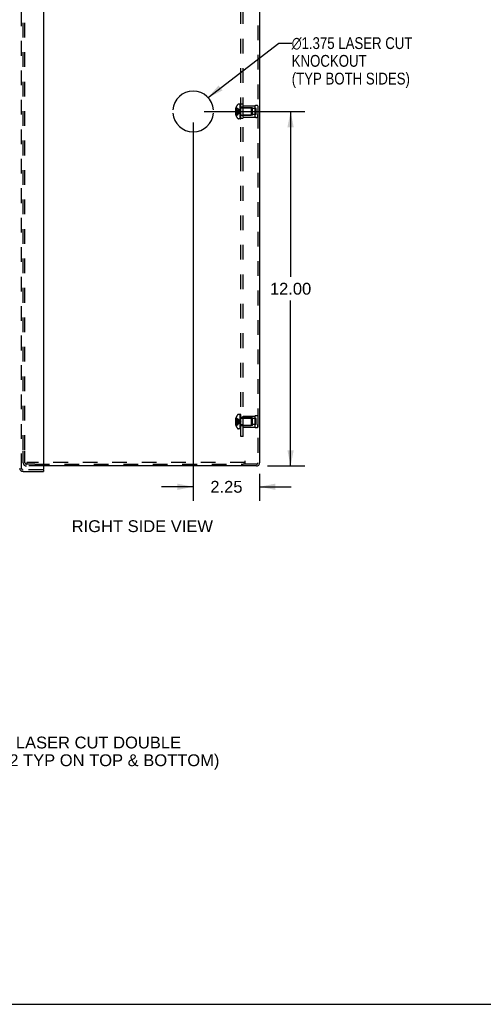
# Model space of a CAD drawing. Header units: inches. Extents: x 0 to 90.7, y 0 to 58.7.
# Tile 13 of 15: x 45.6 to 61.2, y 0 to 33.3. Entities that reach past the tile are written whole.
import ezdxf

# ---------------------------------------------------------------- set-up
doc = ezdxf.new("R2010")
doc.units = ezdxf.units.IN
doc.header["$LTSCALE"] = 4.986667
doc.header["$MEASUREMENT"] = 0
doc.linetypes.add('HIDDEN', pattern=[0.2, 0.1, -0.1])
doc.layers.get('0').update_dxf_attribs({"linetype": 'CONTINUOUS'})
for name, color, linetype in [('DEFAULT_2', 8, 'HIDDEN'), ('DIMENSIONS', 7, 'CONTINUOUS'), ('DOOR_ASSEMBLY', 7, 'CONTINUOUS'), ('OPEN', 7, 'CONTINUOUS'), ('SUBPANEL', 7, 'CONTINUOUS')]:
    doc.layers.add(name, color=color, linetype=linetype)
doc.styles.get("Standard").update_dxf_attribs({"font": 'arial.ttf'})
doc.styles.add('TEXTSTYLE_1', font='gdt', dxfattribs={"width": 0.8})
doc.dimstyles.new('DIMSTYLE_1', dxfattribs={"dimtxt": 0.4, "dimasz": 0.533333, "dimexe": 0.09, "dimexo": 0.07, "dimgap": 0.0375, "dimtad": 0, "dimtih": 1, "dimtoh": 1, "dimzin": 4, "dimdsep": 46, "dimtxsty": 'Standard', "dimblk": '_FILLED', "dimblk1": '_FILLED', "dimblk2": '_FILLED', "dimcen": 0.09, "dimadec": 3, "dimazin": 1, "dimtfac": 1, "dimtdec": 3, "dimtofl": 0, "dimtmove": 0, "dimatfit": 3, "dimldrblk": '_FILLED', "dimfxl": 0, "dimtolj": 1, "dimtzin": 4, "dimarcsym": 0})
doc.dimstyles.get("Standard").update_dxf_attribs({"dimtxt": 0.453333, "dimasz": 0.533333, "dimexe": 0.09, "dimexo": 0.07, "dimgap": 0.09, "dimtad": 0, "dimtih": 1, "dimtoh": 1, "dimdec": 3, "dimzin": 4, "dimdsep": 46, "dimtxsty": 'Standard', "dimblk": '_FILLED', "dimblk1": '_FILLED', "dimblk2": '_FILLED', "dimcen": 0.09, "dimadec": 3, "dimazin": 1, "dimtp": 0.001, "dimtm": 0.001, "dimtfac": 1, "dimtdec": 3, "dimtofl": 0, "dimtmove": 0, "dimatfit": 3, "dimldrblk": '_FILLED', "dimfxl": 0, "dimtolj": 1, "dimtzin": 4, "dimarcsym": 0})

# ---------------------------------------------------------------- blocks, each defined once
blk = doc.blocks.new('_FILLED')
at = {"color": 0, "linetype": 'ByBlock'}
blk.add_solid([(0, 0), (-1, 0.2), (-1, -0.2)], dxfattribs=at)
blk = doc.blocks.new('*D18')
at = {"layer": 'DIMENSIONS', "color": 2, "linetype": 'Continuous'}
for p, q in [((51.803, 30.221), (55.206, 30.221)), ((54.726, 30.221), (54.726, 24.621)), ((54.726, 18.221), (54.726, 23.821)), ((53.941, 18.221), (55.206, 18.221))]:
    blk.add_line(p, q, dxfattribs=at)
at = {"layer": 'DIMENSIONS', "color": 2, "linetype": 'Continuous', "xscale": 0.5333333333, "yscale": 0.5333333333, "zscale": 0.5333333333}
for p, rotation in [((54.726, 30.221), 90), ((54.726, 18.221), 270)]:
    blk.add_blockref('_FILLED', p, dxfattribs=dict(at, rotation=rotation))
at = {"layer": 'DIMENSIONS', "color": 2, "linetype": 'Continuous', "insert": (54.726, 24.421), "char_height": 0.4, "width": 1.39777, "attachment_point": 2, "line_spacing_factor": 0.9}
blk.add_mtext('12.00', dxfattribs=at)
blk = doc.blocks.new('*D19')
at = {"layer": 'DIMENSIONS', "color": 2, "linetype": 'Continuous'}
for p, q in [((51.43, 29.848), (51.43, 17.037)), ((53.68, 17.96), (53.68, 17.037)), ((51.43, 17.517), (50.363, 17.517)), ((53.68, 17.517), (54.747, 17.517))]:
    blk.add_line(p, q, dxfattribs=at)
at = {"layer": 'DIMENSIONS', "color": 2, "linetype": 'Continuous', "xscale": 0.5333333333, "yscale": 0.5333333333, "zscale": 0.5333333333}
blk.add_blockref('_FILLED', (51.43, 17.517), dxfattribs=at)
at = {"layer": 'DIMENSIONS', "color": 2, "linetype": 'Continuous', "xscale": 0.5333333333, "yscale": 0.5333333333, "zscale": 0.5333333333, "rotation": 180}
blk.add_blockref('_FILLED', (53.68, 17.517), dxfattribs=at)
at = {"layer": 'DIMENSIONS', "color": 2, "linetype": 'Continuous', "insert": (52.555, 17.717), "char_height": 0.4, "width": 1.08699, "attachment_point": 2, "line_spacing_factor": 0.9}
blk.add_mtext('2.25', dxfattribs=at)

msp = doc.modelspace()

# ---------------------------------------------------------------- linework, layer by layer
at = {"color": 3, "linetype": 'Continuous'}
for p, q in [((53.68, 42.109), (53.68, 18.333)), ((53.568, 18.221), (46.371, 18.221))]:
    msp.add_line(p, q, dxfattribs=at)
at = {"color": 7, "linetype": 'Continuous'}
msp.add_line((0, 0), (90.667, 0), dxfattribs=at)
at = {"color": 3, "linetype": 'Continuous'}
msp.add_arc((53.568, 18.333), 0.112, 270, 360, dxfattribs=at)
at = {"layer": 'DEFAULT_2', "color": 8, "linetype": 'HIDDEN'}
for p, q in [((53.62, 42.109), (53.62, 18.333)), ((45.68, 18.761), (45.68, 41.681)), ((45.74, 18.761), (45.74, 41.681)), ((52.879, 30.362), (52.879, 30.362)), ((52.879, 30.361), (52.879, 30.362)), ((52.879, 30.361), (52.879, 30.239)), ((53.025, 30.467), (52.964, 30.467)), ((53.025, 29.975), (53.025, 30.467)), ((53.045, 30.464), (53.03, 30.464)), ((53.03, 29.975), (53.03, 30.464)), ((53.045, 30.429), (53.03, 30.429)), ((53.045, 30.422), (53.03, 30.422)), ((53.045, 30.4), (53.03, 30.4)), ((53.045, 30.36), (53.03, 30.36)), ((53.045, 30.345), (53.03, 30.345)), ((53.045, 29.975), (53.045, 30.464)), ((53.062, 30.345), (53.39, 30.345)), ((53.12, 30.409), (53.52, 30.409)), ((53.12, 30.033), (53.12, 30.409)), ((53.432, 30.346), (53.12, 30.346)), ((53.4, 30.335), (53.39, 30.345)), ((53.39, 30.345), (53.39, 30.097)), ((53.4, 30.107), (53.4, 30.335)), ((53.432, 30.096), (53.432, 30.346)), ((53.52, 30.409), (53.52, 30.033)), ((53.62, 30.409), (53.62, 30.321)), ((53.62, 30.409), (53.62, 30.033)), ((52.879, 30.271), (52.857, 30.271)), ((52.879, 30.172), (52.857, 30.172)), ((52.879, 30.326), (52.866, 30.326)), ((52.879, 30.239), (52.866, 30.239)), ((52.879, 30.203), (52.866, 30.203)), ((52.879, 30.117), (52.866, 30.117)), ((52.879, 30.239), (52.879, 30.239)), ((52.879, 30.239), (52.908, 30.237)), ((52.879, 30.203), (52.879, 30.203)), ((52.879, 30.203), (52.879, 30.082)), ((52.879, 30.082), (52.879, 30.081)), ((52.879, 30.081), (52.879, 30.081)), ((52.908, 30.237), (52.936, 30.234)), ((53.015, 30.218), (53.04, 30.221)), ((53.015, 30.218), (53.04, 30.221)), ((53.045, 30.268), (53.03, 30.268)), ((53.045, 30.267), (53.03, 30.267)), ((53.045, 30.135), (53.03, 30.135)), ((53.045, 30.127), (53.03, 30.127)), ((53.045, 30.067), (53.03, 30.067)), ((53.045, 30.045), (53.03, 30.045)), ((53.045, 30.027), (53.03, 30.027)), ((53.062, 30.097), (53.39, 30.097)), ((53.432, 30.096), (53.12, 30.096)), ((53.12, 30.033), (53.52, 30.033)), ((53.4, 30.107), (53.39, 30.097)), ((53.557, 30.323), (53.432, 30.323)), ((53.557, 30.12), (53.432, 30.12)), ((53.557, 30.12), (53.557, 30.323)), ((53.62, 30.033), (53.62, 30.121)), ((53.025, 29.975), (52.964, 29.975)), ((53.045, 29.991), (53.03, 29.991)), ((53.03, 29.975), (53.045, 29.975)), ((52.879, 19.771), (52.857, 19.771)), ((52.879, 19.672), (52.857, 19.672)), ((52.879, 19.826), (52.866, 19.826)), ((52.879, 19.739), (52.866, 19.739)), ((52.879, 19.703), (52.866, 19.703)), ((52.879, 19.862), (52.879, 19.862)), ((52.879, 19.862), (52.879, 19.861)), ((52.879, 19.861), (52.879, 19.739)), ((52.879, 19.739), (52.879, 19.739)), ((52.879, 19.739), (52.908, 19.737)), ((52.879, 19.703), (52.879, 19.703)), ((52.879, 19.703), (52.879, 19.582)), ((52.908, 19.737), (52.936, 19.734)), ((53.025, 19.967), (52.964, 19.967)), ((53.015, 19.718), (53.04, 19.721)), ((53.025, 19.475), (53.025, 19.967)), ((53.045, 19.964), (53.03, 19.964)), ((53.03, 19.475), (53.03, 19.964)), ((53.045, 19.929), (53.03, 19.929)), ((53.045, 19.922), (53.03, 19.922)), ((53.045, 19.9), (53.03, 19.9)), ((53.045, 19.86), (53.03, 19.86)), ((53.045, 19.845), (53.03, 19.845)), ((53.045, 19.768), (53.03, 19.768)), ((53.045, 19.767), (53.03, 19.767)), ((53.045, 19.475), (53.045, 19.964)), ((53.062, 19.845), (53.39, 19.845)), ((53.12, 19.909), (53.52, 19.909)), ((53.12, 19.533), (53.12, 19.909)), ((53.432, 19.846), (53.12, 19.846)), ((53.4, 19.835), (53.39, 19.845)), ((53.39, 19.845), (53.39, 19.597)), ((53.4, 19.607), (53.4, 19.835)), ((53.432, 19.596), (53.432, 19.846)), ((53.557, 19.823), (53.432, 19.823)), ((53.52, 19.909), (53.52, 19.533)), ((53.557, 19.62), (53.557, 19.823)), ((53.62, 19.909), (53.62, 19.821)), ((53.62, 19.909), (53.62, 19.533)), ((52.879, 19.617), (52.866, 19.617)), ((52.879, 19.582), (52.879, 19.581)), ((52.879, 19.581), (52.879, 19.581)), ((53.025, 19.475), (52.964, 19.475)), ((53.045, 19.635), (53.03, 19.635)), ((53.045, 19.627), (53.03, 19.627)), ((53.045, 19.567), (53.03, 19.567)), ((53.045, 19.545), (53.03, 19.545)), ((53.045, 19.527), (53.03, 19.527)), ((53.045, 19.491), (53.03, 19.491)), ((53.03, 19.475), (53.045, 19.475)), ((53.062, 19.597), (53.39, 19.597)), ((53.432, 19.596), (53.12, 19.596)), ((53.12, 19.533), (53.52, 19.533)), ((53.4, 19.607), (53.39, 19.597)), ((53.557, 19.62), (53.432, 19.62)), ((53.62, 19.533), (53.62, 19.621)), ((45.68, 18.333), (45.68, 18.721)), ((45.74, 18.333), (45.74, 18.721)), ((53.18, 18.341), (45.8, 18.341)), ((45.8, 18.341), (45.8, 18.281)), ((53.18, 18.393), (53.18, 18.281)), ((46.076, 18.281), (45.792, 18.281)), ((46.371, 18.221), (45.792, 18.221)), ((46.076, 18.281), (53.117, 18.281)), ((53.18, 18.281), (53.117, 18.281)), ((53.568, 18.281), (53.18, 18.281))]:
    msp.add_line(p, q, dxfattribs=at)
for points in [[(52.879, 30.362), (52.908, 30.342), (52.936, 30.321), (52.963, 30.298), (52.99, 30.274), (53.015, 30.248), (53.04, 30.221)], [(52.866, 30.326), (52.864, 30.319), (52.863, 30.312), (52.861, 30.305), (52.86, 30.298), (52.859, 30.291), (52.858, 30.285), (52.857, 30.278), (52.857, 30.271)], [(52.857, 30.271), (52.857, 30.268), (52.858, 30.265), (52.858, 30.262), (52.859, 30.259), (52.86, 30.256), (52.861, 30.253), (52.862, 30.25), (52.863, 30.246), (52.864, 30.243), (52.866, 30.239)], [(52.866, 30.203), (52.864, 30.2), (52.863, 30.196), (52.862, 30.193), (52.861, 30.19), (52.86, 30.187), (52.859, 30.184), (52.858, 30.181), (52.858, 30.178), (52.857, 30.175), (52.857, 30.172)], [(52.857, 30.172), (52.857, 30.165), (52.858, 30.158), (52.859, 30.151), (52.86, 30.145), (52.861, 30.138), (52.863, 30.131), (52.864, 30.124), (52.866, 30.117)], [(52.879, 30.326), (52.908, 30.311), (52.936, 30.295), (52.963, 30.279), (52.99, 30.261), (53.015, 30.242), (53.04, 30.221)], [(52.879, 30.271), (52.908, 30.264), (52.936, 30.257), (52.963, 30.249), (52.99, 30.24), (53.015, 30.231), (53.04, 30.221)], [(52.879, 30.239), (52.879, 30.236), (52.879, 30.233), (52.879, 30.23), (52.879, 30.227), (52.879, 30.224), (52.879, 30.221)], [(52.879, 30.172), (52.908, 30.179), (52.936, 30.186), (52.963, 30.194), (52.99, 30.203), (53.015, 30.212), (53.04, 30.221)], [(52.879, 30.117), (52.908, 30.132), (52.936, 30.147), (52.963, 30.164), (52.99, 30.182), (53.015, 30.201), (53.04, 30.221)], [(52.879, 30.081), (52.908, 30.101), (52.936, 30.122), (52.963, 30.145), (52.99, 30.169), (53.015, 30.194), (53.04, 30.221)], [(52.879, 30.221), (52.879, 30.218), (52.879, 30.215), (52.879, 30.212)], [(52.879, 30.203), (52.908, 30.206), (52.936, 30.209), (52.963, 30.212), (52.99, 30.215), (53.015, 30.218)], [(52.879, 30.203), (52.908, 30.206), (52.936, 30.209), (52.963, 30.212), (52.99, 30.215)], [(52.879, 30.203), (52.879, 30.206), (52.879, 30.209), (52.879, 30.212)], [(52.936, 30.234), (52.963, 30.231), (52.99, 30.228), (53.015, 30.225), (53.04, 30.221)], [(52.963, 30.231), (52.99, 30.228), (53.015, 30.225), (53.04, 30.221)], [(52.866, 19.826), (52.864, 19.819), (52.863, 19.812), (52.861, 19.805), (52.86, 19.798), (52.859, 19.791), (52.858, 19.785), (52.857, 19.778), (52.857, 19.771)], [(52.857, 19.771), (52.857, 19.768), (52.858, 19.765), (52.858, 19.762), (52.859, 19.759), (52.86, 19.756), (52.861, 19.753), (52.862, 19.75), (52.863, 19.746), (52.864, 19.743), (52.866, 19.739)], [(52.866, 19.703), (52.864, 19.7), (52.863, 19.696), (52.862, 19.693), (52.861, 19.69), (52.86, 19.687), (52.859, 19.684), (52.858, 19.681), (52.858, 19.678), (52.857, 19.675), (52.857, 19.672)], [(52.857, 19.672), (52.857, 19.665), (52.858, 19.658), (52.859, 19.651), (52.86, 19.645), (52.861, 19.638), (52.863, 19.631), (52.864, 19.624), (52.866, 19.617)], [(52.879, 19.862), (52.908, 19.842), (52.936, 19.821), (52.963, 19.798), (52.99, 19.774), (53.015, 19.748), (53.04, 19.721)], [(52.879, 19.826), (52.908, 19.811), (52.936, 19.795), (52.963, 19.779), (52.99, 19.761), (53.015, 19.742), (53.04, 19.721)], [(52.879, 19.771), (52.908, 19.764), (52.936, 19.757), (52.963, 19.749), (52.99, 19.74), (53.015, 19.731), (53.04, 19.721)], [(52.879, 19.721), (52.879, 19.724), (52.879, 19.727), (52.879, 19.73), (52.879, 19.733), (52.879, 19.736), (52.879, 19.739)], [(52.879, 19.733), (52.879, 19.73), (52.879, 19.727)], [(52.879, 19.672), (52.908, 19.679), (52.936, 19.686), (52.963, 19.694), (52.99, 19.703), (53.015, 19.712), (53.04, 19.721)], [(52.879, 19.703), (52.879, 19.706), (52.879, 19.709), (52.879, 19.712), (52.879, 19.715), (52.879, 19.718), (52.879, 19.721)], [(52.879, 19.581), (52.908, 19.601), (52.936, 19.622), (52.963, 19.645), (52.99, 19.669), (53.015, 19.694), (53.04, 19.721)], [(52.879, 19.617), (52.908, 19.632), (52.936, 19.647), (52.963, 19.664), (52.99, 19.682), (53.015, 19.701), (53.04, 19.721)], [(52.879, 19.703), (52.908, 19.706), (52.936, 19.709), (52.963, 19.712), (52.99, 19.715), (53.015, 19.718)], [(52.879, 19.703), (52.908, 19.706), (52.936, 19.709), (52.963, 19.712), (52.99, 19.715)], [(52.879, 19.715), (52.879, 19.712), (52.879, 19.709)], [(52.936, 19.734), (52.963, 19.731), (52.99, 19.728), (53.015, 19.725), (53.04, 19.721)], [(52.963, 19.731), (52.99, 19.728), (53.015, 19.725), (53.04, 19.721)]]:
    msp.add_lwpolyline(points, dxfattribs=at)
for centre, radius, start, end in [((53.207, 30.221), 0.357, 156.9983, 162.9593), ((53.207, 30.221), 0.357, 139.0666, 156.8097), ((52.964, 30.432), 0.035, 90, 139.0666), ((53.062, 30.383), 0.0372, 180, 210.0497), ((53.062, 30.383), 0.0372, 242.4601, 270), ((53.57, 30.323), 0.1, 60.0508, 119.9492), ((53.207, 30.221), 0.357, 197.0407, 203.0017), ((53.207, 30.221), 0.357, 203.1903, 220.9334), ((53.062, 30.06), 0.0372, 149.9503, 180), ((53.062, 30.06), 0.0372, 90, 117.5399), ((53.57, 30.12), 0.1, 240.0508, 299.9492), ((52.964, 30.01), 0.035, 220.9334, 270), ((53.207, 19.721), 0.357, 156.9983, 162.9593), ((53.207, 19.721), 0.357, 139.0666, 156.8097), ((52.964, 19.932), 0.035, 90, 139.0666), ((53.062, 19.883), 0.0372, 180, 210.0497), ((53.062, 19.883), 0.0372, 242.4601, 270), ((53.57, 19.823), 0.1, 60.0508, 119.9492), ((53.207, 19.721), 0.357, 197.0407, 203.0017), ((53.207, 19.721), 0.357, 203.1903, 220.9334), ((52.964, 19.51), 0.035, 220.9334, 270), ((53.062, 19.56), 0.0372, 149.9503, 180), ((53.062, 19.56), 0.0372, 90, 117.5399), ((53.57, 19.62), 0.1, 240.0508, 299.9492), ((45.792, 18.333), 0.112, 180, 270), ((45.792, 18.333), 0.052, 180, 270), ((53.568, 18.333), 0.052, 270, 360)]:
    msp.add_arc(centre, radius, start, end, dxfattribs=at)
at = {"layer": 'DOOR_ASSEMBLY', "color": 3, "linetype": 'Continuous'}
for p, q in [((46.371, 42.334), (46.371, 18.109)), ((45.673, 18.034), (46.371, 18.034))]:
    msp.add_line(p, q, dxfattribs=at)
at = {"layer": 'DOOR_ASSEMBLY', "color": 8, "linetype": 'HIDDEN'}
for p, q in [((45.621, 18.146), (45.621, 42.297)), ((46.356, 18.094), (45.673, 18.094))]:
    msp.add_line(p, q, dxfattribs=at)
at = {"layer": 'DOOR_ASSEMBLY', "color": 7, "linetype": 'Continuous'}
for p, q in [((46.356, 18.094), (46.371, 18.094)), ((46.371, 18.094), (46.371, 18.034))]:
    msp.add_line(p, q, dxfattribs=at)
at = {"layer": 'DOOR_ASSEMBLY', "color": 3, "linetype": 'Continuous'}
for centre, radius, start, end in [((45.673, 18.146), 0.112, 180, 270), ((46.356, 18.109), 0.015, 270, 360)]:
    msp.add_arc(centre, radius, start, end, dxfattribs=at)
at = {"layer": 'DOOR_ASSEMBLY', "color": 8, "linetype": 'HIDDEN'}
msp.add_arc((45.673, 18.146), 0.052, 180, 270, dxfattribs=at)
at = {"layer": 'OPEN', "color": 40, "linetype": 'Continuous'}
for start, end in [(4.5886, 175.4114), (184.5886, 355.4114)]:
    msp.add_arc((51.43, 30.221), 0.688, start, end, dxfattribs=at)
at = {"layer": 'SUBPANEL', "color": 8, "linetype": 'HIDDEN'}
for p, q in [((53.045, 19.221), (53.045, 41.221)), ((53.12, 19.221), (53.12, 41.221)), ((53.12, 30.463), (53.045, 30.463)), ((53.12, 30.362), (53.045, 30.362)), ((53.12, 30.081), (53.045, 30.081)), ((53.12, 29.979), (53.045, 29.979)), ((53.12, 19.862), (53.045, 19.862)), ((53.12, 19.83), (53.045, 19.83)), ((53.12, 19.612), (53.045, 19.612)), ((53.12, 19.581), (53.045, 19.581)), ((53.12, 19.221), (53.045, 19.221))]:
    msp.add_line(p, q, dxfattribs=at)

# ---------------------------------------------------------------- texts
at = {"layer": 'DIMENSIONS', "color": 2, "linetype": 'Continuous', "insert": (54.765, 32.734), "char_height": 0.4, "width": 5.28253, "attachment_point": 1, "line_spacing_factor": 0.9, "style": 'TEXTSTYLE_1'}
msp.add_mtext('{\\fgdt;n}\\fArial;1.375 LASER CUT\\PKNOCKOUT\\P(TYP BOTH SIDES)', dxfattribs=at)
at = {"layer": 'DIMENSIONS', "color": 2, "linetype": 'Continuous', "char_height": 0.4, "line_spacing_factor": 0.9}
for s, insert, width, attachment_point in [('RIGHT SIDE VIEW', (49.71, 16.384), 4.77026, 2), (' \\fgdt;{\\fgdt;n}\\fArial;1.125 {\\ftxt.shx;\\W0.166667;\\H0.400000; }& \\fgdt;{\\fgdt;n}\\fArial;0.875 LASER CUT DOUBLE\\P KNOCKOUTS. (x2 TYP ON TOP & BOTTOM)', (40.739, 9.061), 11.55688, 1)]:
    msp.add_mtext(s, dxfattribs=dict(at, insert=insert, width=width, attachment_point=attachment_point))

# ---------------------------------------------------------------- dimensions: what is measured, and where the dimension line sits
at = {"layer": 'DIMENSIONS', "color": 2, "linetype": 'Continuous'}
for base, p1, p2, angle, picture, middle in [((54.726, 30.221), (53.871, 18.221), (51.733, 30.221), 90, '*D18', (54.743, 24.219)), ((51.43, 17.517), (53.68, 16.967), (51.43, 29.918), 180, '*D19', (52.551, 17.515))]:
    dim = msp.add_linear_dim(base=base, p1=p1, p2=p2, angle=angle, dimstyle='DIMSTYLE_1', dxfattribs=at)
    dim.commit()
    dim.dimension.update_dxf_attribs({"geometry": picture, "text_midpoint": middle, "dimtype": 160})

# ---------------------------------------------------------------- leaders
at = {"layer": 'DIMENSIONS', "color": 2, "linetype": 'Continuous', "annotation_type": 0, "has_hookline": 1, "hookline_direction": 1, "text_width": 3.962}
msp.add_leader([(51.932, 30.692), (54.331, 32.534), (54.765, 32.534)], dimstyle='Standard', override={"dimtad": 0}, dxfattribs=at)

doc.saveas('drawing.dxf')
